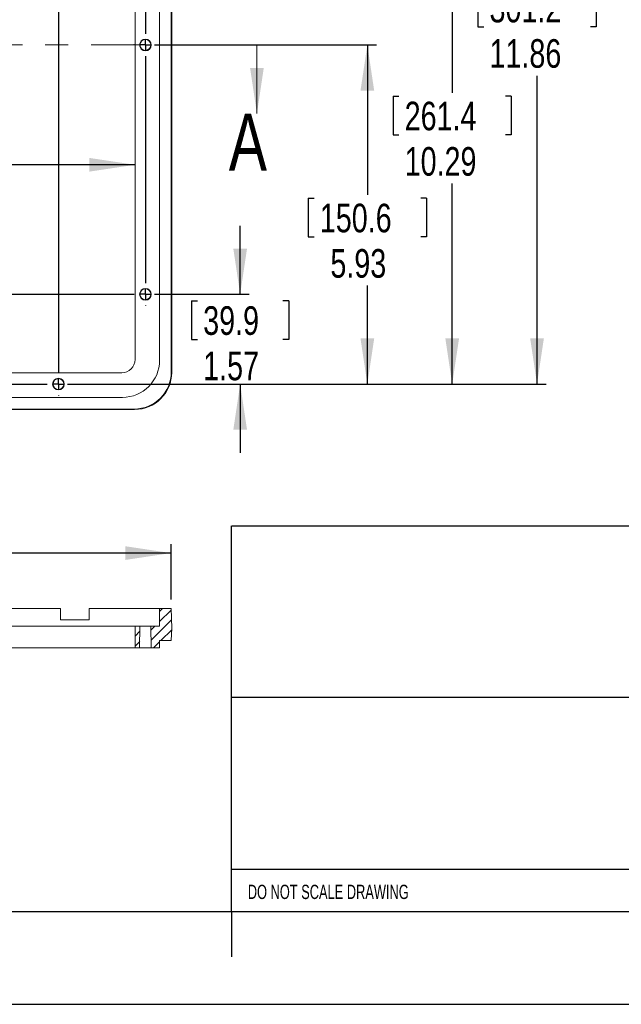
# Model space of a CAD drawing. Header units: inches. Extents: x 0 to 11, y 0 to 8.5.
# Tile 3 of 8: x 4.6 to 7.2, y 0 to 4.3. Entities that reach past the tile are written whole.
import ezdxf

# ---------------------------------------------------------------- set-up
doc = ezdxf.new("R2010")
doc.units = ezdxf.units.IN
doc.header["$MEASUREMENT"] = 0
doc.linetypes.add('PHANTOM', pattern=[0.5, 0.25, -0.05, 0.05, -0.05, 0.05, -0.05])
doc.layers.add('SLD-0', color=7, linetype='Continuous')
doc.styles.add('SLDTEXTSTYLE2', font='TXT', dxfattribs={"width": 0.75})
doc.styles.add('SLDTEXTSTYLE3', font='TXT', dxfattribs={"width": 0.670269})
doc.dimstyles.new('SLDDIMSTYLE0', dxfattribs={"dimtxt": 0.125, "dimasz": 0.2, "dimexe": 0, "dimexo": 0.0625, "dimgap": 0.03125, "dimtad": 0, "dimtih": 1, "dimtoh": 1, "dimlfac": 4, "dimzin": 12, "dimdsep": 46, "dimtxsty": 'SLDTEXTSTYLE2', "dimsah": 1, "dimcen": 0.09, "dimadec": 0, "dimazin": 0, "dimtfac": 1, "dimtofl": 0, "dimtmove": 0, "dimatfit": 3, "dimfxl": 1, "dimtolj": 1, "dimtzin": 12, "dimarcsym": 0})
doc.dimstyles.new('SLDDIMSTYLE1', dxfattribs={"dimtxt": 0.125, "dimasz": 0.2, "dimexe": 0, "dimexo": 0.0625, "dimgap": 0.03125, "dimtad": 0, "dimtih": 1, "dimtoh": 1, "dimlfac": 4, "dimzin": 4, "dimdsep": 46, "dimtxsty": 'SLDTEXTSTYLE2', "dimsah": 1, "dimcen": 0.09, "dimadec": 0, "dimazin": 0, "dimtfac": 1, "dimtofl": 0, "dimtmove": 0, "dimatfit": 3, "dimfxl": 1, "dimtolj": 1, "dimtzin": 12, "dimarcsym": 0})

# ---------------------------------------------------------------- blocks, each defined once
blk = doc.blocks.new('*D5')
at = {"layer": 'SLD-0'}
for p, q in [((5.5168, 3.1041), (5.5168, 3.4041)), ((5.142, 3.1041), (5.5561, 3.1041)), ((5.3046, 3.0756), (5.3046, 2.907)), ((5.3046, 3.0756), (5.3299, 3.0756)), ((5.7289, 3.0756), (5.7036, 3.0756)), ((5.7289, 3.0756), (5.7289, 2.907)), ((5.3046, 2.907), (5.3299, 2.907)), ((5.7289, 2.907), (5.7036, 2.907)), ((4.762, 2.7116), (5.5561, 2.7116)), ((5.5168, 2.7116), (5.5168, 2.4116))]:
    blk.add_line(p, q, dxfattribs=at)
for points in [[(5.5168, 3.1041), (5.5468, 3.3041), (5.4868, 3.3041)], [(5.5168, 2.7116), (5.4868, 2.5116), (5.5468, 2.5116)]]:
    blk.add_solid(points, dxfattribs=at)
at = {"layer": 'SLD-0', "char_height": 0.125, "attachment_point": 1, "style": 'SLDTEXTSTYLE2'}
for s, insert in [('39.9', (5.3552, 3.0518)), ('1.57', (5.3552, 2.8533))]:
    blk.add_mtext(s, dxfattribs=dict(at, insert=insert))
blk = doc.blocks.new('*D6')
at = {"layer": 'SLD-0'}
for p, q in [((4.762, 5.6766), (6.8535, 5.6766)), ((6.8141, 5.6766), (6.8141, 4.4567)), ((6.5559, 4.4418), (6.5559, 4.2731)), ((6.5559, 4.4418), (6.5812, 4.4418)), ((7.0724, 4.4418), (7.0471, 4.4418)), ((7.0724, 4.4418), (7.0724, 4.2731)), ((6.5559, 4.2731), (6.5812, 4.2731)), ((7.0724, 4.2731), (7.0471, 4.2731)), ((6.8141, 2.7116), (6.8141, 4.0599)), ((4.762, 2.7116), (6.8535, 2.7116))]:
    blk.add_line(p, q, dxfattribs=at)
for points in [[(6.8141, 5.6766), (6.7841, 5.4766), (6.8441, 5.4766)], [(6.8141, 2.7116), (6.8441, 2.9116), (6.7841, 2.9116)]]:
    blk.add_solid(points, dxfattribs=at)
at = {"layer": 'SLD-0', "char_height": 0.125, "attachment_point": 1, "style": 'SLDTEXTSTYLE2'}
for s, insert in [('301.2', (6.6065, 4.4179)), ('11.86', (6.6065, 4.2195))]:
    blk.add_mtext(s, dxfattribs=dict(at, insert=insert))
blk = doc.blocks.new('*D8')
at = {"layer": 'SLD-0'}
for p, q in [((3.4051, 5.6274), (3.4051, 4.8833)), ((3.1468, 4.8684), (3.1468, 4.6998)), ((3.1468, 4.8684), (3.1721, 4.8684)), ((3.6634, 4.8684), (3.6381, 4.8684)), ((3.6634, 4.8684), (3.6634, 4.6998)), ((3.1468, 4.6998), (3.1721, 4.6998)), ((3.6634, 4.6998), (3.6381, 4.6998)), ((3.4051, 2.7609), (3.4051, 4.4865))]:
    blk.add_line(p, q, dxfattribs=at)
for points in [[(3.4051, 5.6274), (3.3751, 5.4274), (3.4351, 5.4274)], [(3.4051, 2.7609), (3.4351, 2.9609), (3.3751, 2.9609)]]:
    blk.add_solid(points, dxfattribs=at)
at = {"layer": 'SLD-0', "char_height": 0.125, "attachment_point": 1, "style": 'SLDTEXTSTYLE2'}
for s, insert in [('291.2', (3.1974, 4.8446)), ('11.47', (3.1974, 4.6462))]:
    blk.add_mtext(s, dxfattribs=dict(at, insert=insert))
blk = doc.blocks.new('*D9')
at = {"layer": 'SLD-0'}
for p, q in [((2.2822, 3.8538), (2.2822, 3.6852)), ((2.2822, 3.8538), (2.3075, 3.8538)), ((2.7987, 3.8538), (2.7734, 3.8538)), ((2.7987, 3.8538), (2.7987, 3.6852)), ((0.8982, 3.6703), (2.1437, 3.6703)), ((2.2822, 3.6852), (2.3075, 3.6852)), ((2.7987, 3.6852), (2.7734, 3.6852)), ((5.0572, 3.6703), (2.9372, 3.6703))]:
    blk.add_line(p, q, dxfattribs=at)
for points in [[(0.8982, 3.6703), (1.0982, 3.6403), (1.0982, 3.7003)], [(5.0572, 3.6703), (4.8572, 3.7003), (4.8572, 3.6403)]]:
    blk.add_solid(points, dxfattribs=at)
at = {"layer": 'SLD-0', "char_height": 0.125, "attachment_point": 1, "style": 'SLDTEXTSTYLE2'}
for s, insert in [('422.6', (2.3328, 3.8299)), ('16.64', (2.3328, 3.6315))]:
    blk.add_mtext(s, dxfattribs=dict(at, insert=insert))
blk = doc.blocks.new('*D14')
at = {"layer": 'SLD-0'}
for p, q in [((5.142, 4.1941), (6.112, 4.1941)), ((6.0726, 4.1941), (6.0726, 3.5388)), ((5.8143, 3.524), (5.8143, 3.3553)), ((5.8143, 3.524), (5.8396, 3.524)), ((6.3309, 3.524), (6.3056, 3.524)), ((6.3309, 3.524), (6.3309, 3.3553)), ((5.8143, 3.3553), (5.8396, 3.3553)), ((6.3309, 3.3553), (6.3056, 3.3553)), ((6.0726, 2.7116), (6.0726, 3.142)), ((4.762, 2.7116), (6.112, 2.7116))]:
    blk.add_line(p, q, dxfattribs=at)
for points in [[(6.0726, 4.1941), (6.0426, 3.9941), (6.1026, 3.9941)], [(6.0726, 2.7116), (6.1026, 2.9116), (6.0426, 2.9116)]]:
    blk.add_solid(points, dxfattribs=at)
at = {"layer": 'SLD-0', "char_height": 0.125, "attachment_point": 1, "style": 'SLDTEXTSTYLE2'}
for s, insert in [('150.6', (5.865, 3.5001)), ('5.93', (5.9111, 3.3017))]:
    blk.add_mtext(s, dxfattribs=dict(at, insert=insert))
blk = doc.blocks.new('*D15')
at = {"layer": 'SLD-0'}
for p, q in [((5.142, 5.2841), (6.4827, 5.2841)), ((6.4434, 5.2841), (6.4434, 3.9848)), ((6.1851, 3.9699), (6.1851, 3.8013)), ((6.1851, 3.9699), (6.2104, 3.9699)), ((6.7016, 3.9699), (6.6763, 3.9699)), ((6.7016, 3.9699), (6.7016, 3.8013)), ((6.1851, 3.8013), (6.2104, 3.8013)), ((6.7016, 3.8013), (6.6763, 3.8013)), ((6.4434, 2.7116), (6.4434, 3.588)), ((4.762, 2.7116), (6.4827, 2.7116))]:
    blk.add_line(p, q, dxfattribs=at)
for points in [[(6.4434, 5.2841), (6.4134, 5.0841), (6.4734, 5.0841)], [(6.4434, 2.7116), (6.4734, 2.9116), (6.4134, 2.9116)]]:
    blk.add_solid(points, dxfattribs=at)
at = {"layer": 'SLD-0', "char_height": 0.125, "attachment_point": 1, "style": 'SLDTEXTSTYLE2'}
for s, insert in [('261.4', (6.2357, 3.9461)), ('10.29', (6.2357, 3.7477))]:
    blk.add_mtext(s, dxfattribs=dict(at, insert=insert))
blk = doc.blocks.new('SW_CENTERMARKSYMBOL_0')
at = {"layer": 'SLD-0', "color": 0}
for p, q in [((0.38, 0.4417), (0.38, 0.4426)), ((1.2525, 0.4417), (1.2525, 0.4426)), ((2.125, 0.4417), (2.125, 0.4426)), ((2.9975, 0.4417), (2.9975, 0.4426)), ((3.87, 0.4417), (3.87, 0.4426)), ((0.3308, 0.3925), (0.3299, 0.3925)), ((0.38, 0.3925), (0.3554, 0.3925)), ((0.38, 0.3925), (0.38, 0.4171)), ((0.38, 0.3925), (0.4046, 0.3925)), ((0.38, 0.3925), (0.38, 0.3679)), ((0.4292, 0.3925), (1.2033, 0.3925)), ((1.2525, 0.3925), (1.2279, 0.3925)), ((1.2525, 0.3925), (1.2525, 0.4171)), ((1.2525, 0.3925), (1.2771, 0.3925)), ((1.2525, 0.3925), (1.2525, 0.3679)), ((1.3017, 0.3925), (2.0758, 0.3925)), ((2.125, 0.3925), (2.1004, 0.3925)), ((2.125, 0.3925), (2.125, 0.4171)), ((2.125, 0.3925), (2.1496, 0.3925)), ((2.125, 0.3925), (2.125, 0.3679)), ((2.1742, 0.3925), (2.9483, 0.3925)), ((2.9975, 0.3925), (2.9729, 0.3925)), ((2.9975, 0.3925), (2.9975, 0.4171)), ((2.9975, 0.3925), (3.0221, 0.3925)), ((2.9975, 0.3925), (2.9975, 0.3679)), ((3.0467, 0.3925), (3.8208, 0.3925)), ((3.87, 0.3925), (3.8454, 0.3925)), ((3.87, 0.3925), (3.87, 0.4171)), ((3.87, 0.3925), (3.8946, 0.3925)), ((3.87, 0.3925), (3.87, 0.3679)), ((3.9192, 0.3925), (3.9201, 0.3925)), ((0.38, 0.3433), (0.38, -2.5233)), ((1.2525, 0.3433), (1.2525, -2.5233)), ((2.125, 0.3433), (2.125, -2.5233)), ((2.9975, 0.3433), (2.9975, -2.5233)), ((3.87, 0.3433), (3.87, -2.5233)), ((0, 0.0492), (0, 0.0501)), ((4.25, 0.0492), (4.25, 0.0501)), ((-0.0492, 0), (-0.0501, 0)), ((0, 0), (-0.0246, 0)), ((0, 0), (0, 0.0246)), ((0, 0), (0.0246, 0)), ((0, 0), (0, -0.0246)), ((0.0492, 0), (4.2008, 0)), ((4.25, 0), (4.2254, 0)), ((4.25, 0), (4.25, 0.0246)), ((4.25, 0), (4.2746, 0)), ((4.25, 0), (4.25, -0.0246)), ((4.2992, 0), (4.3001, 0)), ((0, -0.0492), (0, -1.0408)), ((4.25, -0.0492), (4.25, -1.0408)), ((0, -1.09), (0, -1.0654)), ((4.25, -1.09), (4.25, -1.0654)), ((-0.0492, -1.09), (-0.0501, -1.09)), ((0, -1.09), (-0.0246, -1.09)), ((0, -1.09), (0.0246, -1.09)), ((0, -1.09), (0, -1.1146)), ((0.0492, -1.09), (0.0501, -1.09)), ((4.2008, -1.09), (4.1999, -1.09)), ((4.25, -1.09), (4.2254, -1.09)), ((4.25, -1.09), (4.2746, -1.09)), ((4.25, -1.09), (4.25, -1.1146)), ((4.2992, -1.09), (4.3001, -1.09)), ((0, -1.1392), (0, -2.1308)), ((4.25, -1.1392), (4.25, -2.1308)), ((-0.0492, -2.18), (-0.0501, -2.18)), ((0, -2.18), (-0.0246, -2.18)), ((0, -2.18), (0, -2.1554)), ((0, -2.18), (0.0246, -2.18)), ((0, -2.18), (0, -2.2046)), ((0.0492, -2.18), (4.2008, -2.18)), ((4.25, -2.18), (4.2254, -2.18)), ((4.25, -2.18), (4.25, -2.1554)), ((4.25, -2.18), (4.2746, -2.18)), ((4.25, -2.18), (4.25, -2.2046)), ((4.2992, -2.18), (4.3001, -2.18)), ((0, -2.2292), (0, -2.2301)), ((4.25, -2.2292), (4.25, -2.2301)), ((0.3308, -2.5725), (0.3299, -2.5725)), ((0.38, -2.5725), (0.3554, -2.5725)), ((0.38, -2.5725), (0.38, -2.5479)), ((0.38, -2.5725), (0.4046, -2.5725)), ((0.38, -2.5725), (0.38, -2.5971)), ((0.4292, -2.5725), (1.2033, -2.5725)), ((1.2525, -2.5725), (1.2279, -2.5725)), ((1.2525, -2.5725), (1.2525, -2.5479)), ((1.2525, -2.5725), (1.2771, -2.5725)), ((1.2525, -2.5725), (1.2525, -2.5971)), ((1.3017, -2.5725), (2.0758, -2.5725)), ((2.125, -2.5725), (2.1004, -2.5725)), ((2.125, -2.5725), (2.125, -2.5479)), ((2.125, -2.5725), (2.1496, -2.5725)), ((2.125, -2.5725), (2.125, -2.5971)), ((2.1742, -2.5725), (2.9483, -2.5725)), ((2.9975, -2.5725), (2.9729, -2.5725)), ((2.9975, -2.5725), (2.9975, -2.5479)), ((2.9975, -2.5725), (3.0221, -2.5725)), ((2.9975, -2.5725), (2.9975, -2.5971)), ((3.0467, -2.5725), (3.8208, -2.5725)), ((3.87, -2.5725), (3.8454, -2.5725)), ((3.87, -2.5725), (3.87, -2.5479)), ((3.87, -2.5725), (3.8946, -2.5725)), ((3.87, -2.5725), (3.87, -2.5971)), ((3.9192, -2.5725), (3.9201, -2.5725)), ((0.38, -2.6217), (0.38, -2.6226)), ((1.2525, -2.6217), (1.2525, -2.6226)), ((2.125, -2.6217), (2.125, -2.6226)), ((2.9975, -2.6217), (2.9975, -2.6226)), ((3.87, -2.6217), (3.87, -2.6226))]:
    blk.add_line(p, q, dxfattribs=at)
blk = doc.blocks.new('*D20')
at = {"layer": 'SLD-0'}
for p, q in [((2.7181, 2.1563), (2.7181, 1.9876)), ((2.7181, 2.1563), (2.7434, 2.1563)), ((3.2346, 2.1563), (3.2093, 2.1563)), ((3.2346, 2.1563), (3.2346, 1.9876)), ((0.7407, 1.7701), (0.7407, 2.0121)), ((2.7181, 1.9876), (2.7434, 1.9876)), ((3.2346, 1.9876), (3.2093, 1.9876)), ((5.2147, 1.7701), (5.2147, 2.0121)), ((0.7407, 1.9727), (2.5796, 1.9727)), ((5.2147, 1.9727), (3.3731, 1.9727))]:
    blk.add_line(p, q, dxfattribs=at)
for points in [[(0.7407, 1.9727), (0.9407, 1.9427), (0.9407, 2.0027)], [(5.2147, 1.9727), (5.0147, 2.0027), (5.0147, 1.9427)]]:
    blk.add_solid(points, dxfattribs=at)
at = {"layer": 'SLD-0', "char_height": 0.125, "attachment_point": 1, "style": 'SLDTEXTSTYLE2'}
for s, insert in [('454.6', (2.7687, 2.1324)), ('17.90', (2.7687, 1.934))]:
    blk.add_mtext(s, dxfattribs=dict(at, insert=insert))

msp = doc.modelspace()

# ---------------------------------------------------------------- hatches: boundary and pattern name
at = {"linetype": 'Continuous', "lineweight": 0}
h = msp.add_hatch(dxfattribs=at)
h.set_pattern_fill('ANSI31', scale=0.25, style=0)
h.paths.add_polyline_path([(5.1647, 1.5907), (5.2158, 1.5907), (5.2177, 1.6444), (5.2147, 1.7307), (5.1647, 1.7307), (5.1647, 1.6532), (5.1265, 1.6532), (5.1282, 1.5582), (5.1647, 1.5582)], flags=0)
h = msp.add_hatch(dxfattribs=at)
h.set_pattern_fill('ANSI31', scale=0.25, style=0)
h.paths.add_polyline_path([(5.0572, 1.5582), (5.0772, 1.5582), (5.0788, 1.6532), (5.0572, 1.6532)], flags=0)

# ---------------------------------------------------------------- linework, layer by layer
at = {"color": 7, "linetype": 'Continuous', "lineweight": 15}
for p, q in [((5.2158, 2.7647), (5.2158, 5.6236)), ((5.2177, 2.7628), (5.2177, 5.6255)), ((5.0572, 2.8184), (5.0572, 5.5699)), ((5.1647, 2.8159), (5.1647, 5.5724)), ((0.9557, 2.7609), (4.9997, 2.7609)), ((0.9532, 2.6534), (5.0022, 2.6534)), ((0.9001, 2.6004), (5.0553, 2.6004)), ((0.9019, 2.6023), (5.0534, 2.6023)), ((4.7314, 1.7307), (1.2239, 1.7307)), ((4.7314, 1.6807), (4.7314, 1.7307)), ((4.8564, 1.7307), (4.8564, 1.6807)), ((5.0022, 1.7307), (4.8564, 1.7307)), ((5.0022, 1.7307), (5.1647, 1.7307)), ((5.1647, 1.7307), (5.1647, 1.6532)), ((5.2147, 1.7307), (5.1647, 1.7307)), ((5.2147, 1.7307), (5.2177, 1.6444)), ((4.8564, 1.6807), (4.7314, 1.6807)), ((0.9557, 1.6532), (4.9997, 1.6532)), ((4.9997, 1.6532), (5.0572, 1.6532)), ((5.0572, 1.6532), (5.0572, 1.5582)), ((5.0572, 1.6532), (5.0788, 1.6532)), ((5.0772, 1.5582), (5.0788, 1.6532)), ((5.1265, 1.6532), (5.0788, 1.6532)), ((5.1265, 1.6532), (5.1282, 1.5582)), ((5.1265, 1.6532), (5.1647, 1.6532)), ((5.2158, 1.5907), (5.2177, 1.6444)), ((0.9557, 1.5582), (4.9997, 1.5582)), ((5.0572, 1.5582), (4.9997, 1.5582)), ((5.0772, 1.5582), (5.0572, 1.5582)), ((5.0772, 1.5582), (5.1282, 1.5582)), ((5.1647, 1.5582), (5.1282, 1.5582)), ((5.1647, 1.5907), (5.1647, 1.5582)), ((5.2158, 1.5907), (5.1647, 1.5907))]:
    msp.add_line(p, q, dxfattribs=at)
at = {"color": 7, "linetype": 'PHANTOM', "lineweight": 0}
msp.add_line((0.3653, 4.1941), (5.59, 4.1941), dxfattribs=at)
at = {"color": 7, "linetype": 'Continuous', "lineweight": 0}
msp.add_line((5.59, 4.1941), (5.59, 3.8941), dxfattribs=at)
at = {"color": 7, "linetype": 'Continuous', "lineweight": 15}
for centre, radius in [((5.1027, 4.1941), 0.0255), ((5.1027, 4.1941), 0.0238), ((5.1027, 3.1041), 0.0255), ((5.1027, 3.1041), 0.0238), ((4.7227, 2.7116), 0.0255), ((4.7227, 2.7116), 0.0238)]:
    msp.add_circle(centre, radius, dxfattribs=at)
for centre, radius in [((4.9997, 2.8184), 0.0575), ((5.0022, 2.8159), 0.1625)]:
    msp.add_arc(centre, radius, 270, 0, dxfattribs=at)
for centre in [(5.0532, 2.7649), (5.0551, 2.763)]:
    msp.add_ellipse(centre, major_axis=(0.115, -0.115), ratio=0.998783, start_param=5.498396, end_param=7.067974, dxfattribs=at)
at = {"color": 7, "linetype": 'Continuous', "lineweight": 0}
msp.add_solid([(5.59, 3.8941), (5.62, 4.0941), (5.56, 4.0941)], dxfattribs=at)
at = {"layer": 'SLD-0', "color": 179, "linetype": 'Continuous'}
for p, q in [((5.4782, 0.405), (5.4782, 2.0925)), ((5.481, 2.0915), (10.7, 2.0915)), ((5.481, 0.5915), (7.4185, 0.5915)), ((10.7, 0.404), (0.287, 0.404)), ((0, 0), (11, 0))]:
    msp.add_line(p, q, dxfattribs=at)
at = {"layer": 'SLD-0'}
for p, q in [((7.4185, 1.3415), (5.4782, 1.3415)), ((5.4782, 0.405), (5.4782, 0.2081))]:
    msp.add_line(p, q, dxfattribs=at)

# ---------------------------------------------------------------- block references
msp.add_blockref('SW_CENTERMARKSYMBOL_0', (0.8527, 5.2841), dxfattribs=at)

# ---------------------------------------------------------------- texts
at = {"color": 7, "linetype": 'Continuous', "insert": (5.4669, 3.8941), "char_height": 0.25, "attachment_point": 1, "style": 'SLDTEXTSTYLE2'}
msp.add_mtext('A', dxfattribs=at)
at = {"layer": 'SLD-0', "color": 7, "insert": (5.5501, 0.5228), "char_height": 0.0625, "attachment_point": 1, "style": 'SLDTEXTSTYLE3'}
msp.add_mtext('DO NOT SCALE DRAWING', dxfattribs=at)

# ---------------------------------------------------------------- dimensions: what is measured, and where the dimension line sits
at = {"layer": 'SLD-0'}
for base, p1, p2, picture, middle in [((6.8141, 2.7116), (4.7227, 5.6766), (4.7227, 2.7116), '*D6', (6.8141, 4.2583)), ((3.4051, 2.7609), (4.9997, 5.6274), (4.9997, 2.7609), '*D8', (3.4051, 4.6849)), ((6.4434, 5.2841), (4.7227, 2.7116), (5.1027, 5.2841), '*D15', (6.4434, 3.7864)), ((6.0726, 4.1941), (4.7227, 2.7116), (5.1027, 4.1941), '*D14', (6.0726, 3.3404)), ((5.5168, 3.1041), (4.7227, 2.7116), (5.1027, 3.1041), '*D5', (5.5168, 2.8921))]:
    dim = msp.add_linear_dim(base=base, p1=p1, p2=p2, angle=90, dimstyle='SLDDIMSTYLE0', dxfattribs=at)
    dim.commit()
    dim.dimension.update_dxf_attribs({"geometry": picture, "text_midpoint": middle, "dimtype": 160})
for base, p1, p2, dimstyle, picture, middle in [((5.0572, 3.6703), (0.8982, 2.8184), (5.0572, 2.8184), 'SLDDIMSTYLE0', '*D9', (2.5405, 3.6703)), ((5.2147, 1.9727), (0.7407, 1.7307), (5.2147, 1.7307), 'SLDDIMSTYLE1', '*D20', (2.9763, 1.9727))]:
    dim = msp.add_linear_dim(base=base, p1=p1, p2=p2, dimstyle=dimstyle, dxfattribs=at)
    dim.commit()
    dim.dimension.update_dxf_attribs({"geometry": picture, "text_midpoint": middle, "dimtype": 160})

doc.saveas('drawing.dxf')
